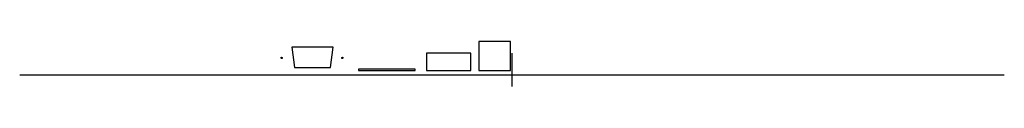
# Model space of a CAD drawing. Extents: x -100 to 300, y 2 to 20.
import ezdxf

# ---------------------------------------------------------------- set-up
doc = ezdxf.new("R2010")
doc.units = 0
doc.header["$MEASUREMENT"] = 0
doc.layers.add('HILFSLINIEN', color=7, linetype='CONTINUOUS')
doc.layers.add('LAYER1', color=7, linetype='CONTINUOUS')

msp = doc.modelspace()

# ---------------------------------------------------------------- linework, layer by layer
at = {"layer": 'HILFSLINIEN', "color": 6}
msp.add_line((-100.35, 6.56), (299.5, 6.56), dxfattribs=at)
at = {"layer": 'LAYER1', "color": 150}
for p, q in [((26.9, 17.8), (10.2, 17.8)), ((10.2, 17.8), (11.2, 9.6)), ((25.9, 9.6), (26.9, 17.8)), ((99.69, 1.95), (99.69, 15.45)), ((11.2, 9.6), (25.9, 9.6))]:
    msp.add_line(p, q, dxfattribs=at)
for points in [[(86.1, 8.4, 0), (98.9, 8.4, 0), (98.9, 20.1, 0), (86.1, 20.1, 0), (86.1, 8.4, 0)], [(64.8, 8.4, 0), (82.8, 8.4, 0), (82.8, 15.4, 0), (64.8, 15.4, 0), (64.8, 8.4, 0)], [(37.2, 8.4, 0), (60.2, 8.4, 0), (60.2, 8.9, 0), (37.2, 8.9, 0), (37.2, 8.4, 0)]]:
    msp.add_polyline3d(points, dxfattribs=at)
for centre in [(6, 13.5), (30.7, 13.5)]:
    msp.add_circle(centre, 0.25, dxfattribs=at)

doc.saveas('drawing.dxf')
